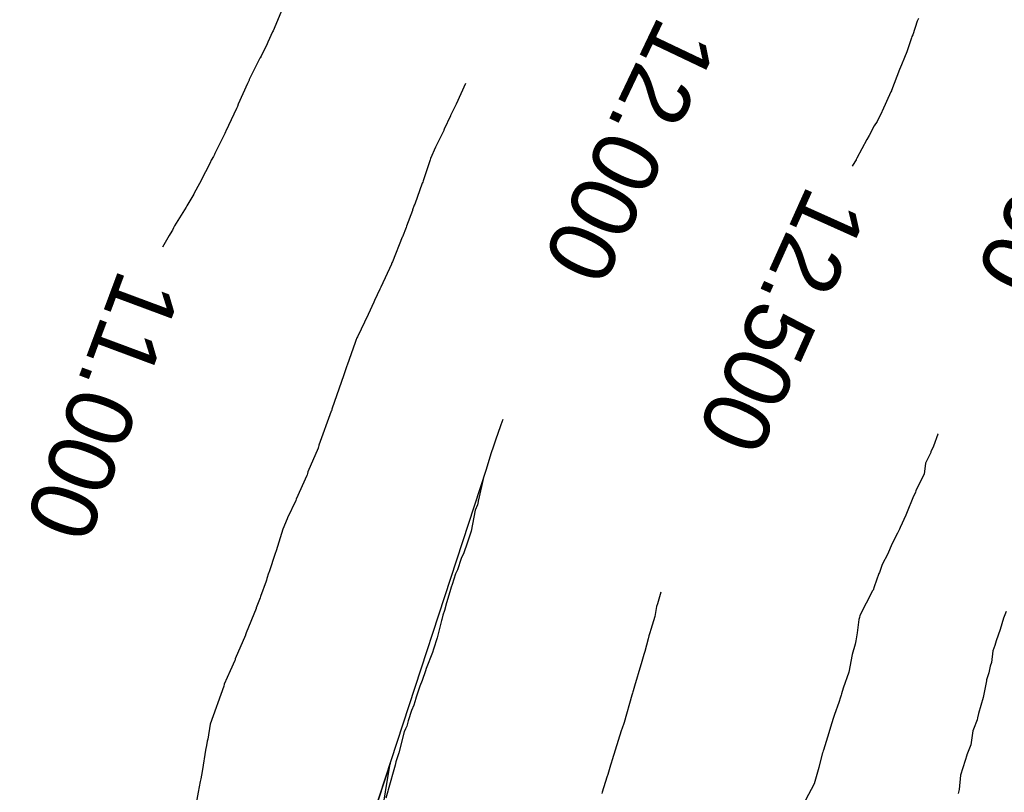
# Model space of a CAD drawing. Extents: x 158343 to 162498, y 431347 to 434500.
# Tile 114 of 248: x 159546 to 159573, y 433988 to 434009. Entities that reach past the tile are written whole.
import ezdxf

# ---------------------------------------------------------------- set-up
doc = ezdxf.new("R2010")
doc.units = 0
doc.header["$LTSCALE"] = 10
doc.header["$MEASUREMENT"] = 0
for name, color, linetype in [('000_arcering', 8, 'CONTINUOUS'), ('bestaand 012m', 8, 'CONTINUOUS'), ('def. con-hoogtelijn (index)', 8, 'CONTINUOUS'), ('nieuw012m', 8, 'CONTINUOUS')]:
    doc.layers.add(name, color=color, linetype=linetype)
doc.styles.add('Style-WORKING', font='WORKING.shx')

# ---------------------------------------------------------------- blocks, each defined once
blk = doc.blocks.new('bestaande hoogtelijnen')
at = {"layer": 'def. con-hoogtelijn (index)'}
for p, q in [((-114.544, -57.274), (-114.801, -57.872)), ((-114.544, -57.274), (-114.801, -57.872)), ((-114.544, -57.274), (-114.801, -57.872)), ((-97.43, -57.615), (-97.545, -57.979)), ((-97.43, -57.615), (-97.545, -57.979)), ((-97.393, -57.537), (-97.43, -57.615)), ((-97.393, -57.537), (-97.43, -57.615)), ((-114.801, -57.872), (-114.815, -57.902)), ((-114.801, -57.872), (-114.815, -57.902)), ((-114.801, -57.872), (-114.815, -57.902)), ((-114.815, -57.902), (-114.943, -58.181)), ((-114.815, -57.902), (-114.943, -58.181)), ((-114.815, -57.902), (-114.943, -58.181)), ((-97.578, -58.062), (-97.702, -58.437)), ((-97.578, -58.062), (-97.702, -58.437)), ((-97.567, -58.023), (-97.578, -58.062)), ((-97.567, -58.023), (-97.578, -58.062)), ((-97.545, -57.979), (-97.567, -58.023)), ((-97.545, -57.979), (-97.567, -58.023)), ((-114.961, -58.22), (-115.121, -58.552)), ((-114.961, -58.22), (-115.121, -58.552)), ((-114.961, -58.22), (-115.121, -58.552)), ((-114.943, -58.181), (-114.961, -58.22)), ((-114.943, -58.181), (-114.961, -58.22)), ((-114.943, -58.181), (-114.961, -58.22)), ((-115.152, -58.614), (-115.398, -59.094)), ((-115.152, -58.614), (-115.398, -59.094)), ((-115.152, -58.614), (-115.398, -59.094)), ((-115.145, -58.6), (-115.152, -58.614)), ((-115.145, -58.6), (-115.152, -58.614)), ((-115.145, -58.6), (-115.152, -58.614)), ((-115.121, -58.552), (-115.145, -58.6)), ((-115.121, -58.552), (-115.145, -58.6)), ((-115.121, -58.552), (-115.145, -58.6)), ((-97.771, -58.59), (-97.846, -58.794)), ((-97.771, -58.59), (-97.846, -58.794)), ((-97.702, -58.437), (-97.771, -58.59)), ((-97.702, -58.437), (-97.771, -58.59)), ((-97.899, -58.919), (-98.114, -59.482)), ((-97.899, -58.919), (-98.114, -59.482)), ((-97.846, -58.794), (-97.899, -58.919)), ((-97.846, -58.794), (-97.899, -58.919)), ((-115.448, -59.201), (-115.492, -59.293)), ((-115.448, -59.201), (-115.492, -59.293)), ((-115.448, -59.201), (-115.492, -59.293)), ((-115.443, -59.186), (-115.448, -59.201)), ((-115.443, -59.186), (-115.448, -59.201)), ((-115.443, -59.186), (-115.448, -59.201)), ((-115.4, -59.099), (-115.443, -59.186)), ((-115.4, -59.099), (-115.443, -59.186)), ((-115.4, -59.099), (-115.443, -59.186)), ((-115.398, -59.094), (-115.4, -59.099)), ((-115.398, -59.094), (-115.4, -59.099)), ((-115.398, -59.094), (-115.4, -59.099)), ((-115.492, -59.293), (-115.742, -59.85)), ((-115.492, -59.293), (-115.742, -59.85)), ((-115.492, -59.293), (-115.742, -59.85)), ((-109.608, -59.291), (-109.864, -59.85)), ((-109.608, -59.291), (-109.864, -59.85)), ((-98.114, -59.482), (-98.118, -59.493)), ((-98.114, -59.482), (-98.118, -59.493)), ((-98.133, -59.522), (-98.373, -60.044)), ((-98.133, -59.522), (-98.373, -60.044)), ((-98.118, -59.493), (-98.133, -59.522)), ((-98.118, -59.493), (-98.133, -59.522)), ((-115.784, -59.972), (-116.075, -60.58)), ((-115.784, -59.972), (-116.075, -60.58)), ((-115.784, -59.972), (-116.075, -60.58)), ((-115.762, -59.911), (-115.784, -59.972)), ((-115.762, -59.911), (-115.784, -59.972)), ((-115.762, -59.911), (-115.784, -59.972)), ((-115.742, -59.85), (-115.762, -59.911)), ((-115.742, -59.85), (-115.762, -59.911)), ((-115.742, -59.85), (-115.762, -59.911)), ((-109.876, -59.883), (-110.01, -60.156)), ((-109.876, -59.883), (-110.01, -60.156)), ((-109.864, -59.85), (-109.876, -59.883)), ((-109.864, -59.85), (-109.876, -59.883)), ((-110.014, -60.167), (-110.18, -60.522)), ((-110.014, -60.167), (-110.18, -60.522)), ((-110.01, -60.156), (-110.014, -60.167)), ((-110.01, -60.156), (-110.014, -60.167)), ((-98.381, -60.059), (-98.504, -60.315)), ((-98.381, -60.059), (-98.504, -60.315)), ((-98.373, -60.044), (-98.381, -60.059)), ((-98.373, -60.044), (-98.381, -60.059)), ((-110.19, -60.55), (-110.195, -60.564)), ((-110.19, -60.55), (-110.195, -60.564)), ((-110.18, -60.522), (-110.19, -60.55)), ((-110.18, -60.522), (-110.19, -60.55)), ((-98.583, -60.435), (-98.718, -60.7)), ((-98.583, -60.435), (-98.718, -60.7)), ((-98.504, -60.315), (-98.583, -60.435)), ((-98.504, -60.315), (-98.583, -60.435)), ((-116.096, -60.639), (-116.371, -61.181)), ((-116.096, -60.639), (-116.371, -61.181)), ((-116.096, -60.639), (-116.371, -61.181)), ((-116.08, -60.593), (-116.096, -60.639)), ((-116.08, -60.593), (-116.096, -60.639)), ((-116.08, -60.593), (-116.096, -60.639)), ((-116.075, -60.58), (-116.08, -60.593)), ((-116.075, -60.58), (-116.08, -60.593)), ((-116.075, -60.58), (-116.08, -60.593)), ((-110.195, -60.564), (-110.42, -61.007)), ((-110.195, -60.564), (-110.42, -61.007)), ((-98.782, -60.802), (-99.05, -61.311)), ((-98.782, -60.802), (-99.05, -61.311)), ((-98.718, -60.7), (-98.782, -60.802)), ((-98.718, -60.7), (-98.782, -60.802)), ((-110.42, -61.007), (-110.55, -61.316)), ((-110.42, -61.007), (-110.55, -61.316)), ((-116.41, -61.263), (-116.465, -61.362)), ((-116.41, -61.263), (-116.465, -61.362)), ((-116.41, -61.263), (-116.465, -61.362)), ((-116.382, -61.209), (-116.41, -61.263)), ((-116.382, -61.209), (-116.41, -61.263)), ((-116.382, -61.209), (-116.41, -61.263)), ((-116.371, -61.181), (-116.382, -61.209)), ((-116.371, -61.181), (-116.382, -61.209)), ((-116.371, -61.181), (-116.382, -61.209)), ((-110.55, -61.316), (-110.563, -61.355)), ((-110.55, -61.316), (-110.563, -61.355)), ((-99.074, -61.349), (-99.109, -61.404)), ((-99.074, -61.349), (-99.109, -61.404)), ((-99.072, -61.345), (-99.074, -61.349)), ((-99.072, -61.345), (-99.074, -61.349)), ((-99.05, -61.311), (-99.072, -61.345)), ((-99.05, -61.311), (-99.072, -61.345)), ((-116.493, -61.434), (-116.751, -61.922)), ((-116.493, -61.434), (-116.751, -61.922)), ((-116.493, -61.434), (-116.751, -61.922)), ((-116.465, -61.362), (-116.493, -61.434)), ((-116.465, -61.362), (-116.493, -61.434)), ((-116.465, -61.362), (-116.493, -61.434)), ((-110.563, -61.355), (-110.747, -61.921)), ((-110.563, -61.355), (-110.747, -61.921)), ((-99.109, -61.404), (-99.178, -61.525)), ((-99.109, -61.404), (-99.178, -61.525)), ((-116.782, -61.991), (-116.925, -62.249)), ((-116.782, -61.991), (-116.925, -62.249)), ((-116.782, -61.991), (-116.925, -62.249)), ((-116.751, -61.924), (-116.782, -61.991)), ((-116.751, -61.924), (-116.782, -61.991)), ((-116.751, -61.924), (-116.782, -61.991)), ((-116.751, -61.922), (-116.751, -61.924)), ((-116.751, -61.922), (-116.751, -61.924)), ((-116.751, -61.922), (-116.751, -61.924)), ((-110.777, -61.981), (-110.977, -62.548)), ((-110.777, -61.981), (-110.977, -62.548)), ((-110.764, -61.958), (-110.777, -61.981)), ((-110.764, -61.958), (-110.777, -61.981)), ((-110.747, -61.921), (-110.764, -61.958)), ((-110.747, -61.921), (-110.764, -61.958)), ((-116.941, -62.281), (-117.123, -62.598)), ((-116.941, -62.281), (-117.123, -62.598)), ((-116.941, -62.281), (-117.123, -62.598)), ((-116.925, -62.249), (-116.941, -62.281)), ((-116.925, -62.249), (-116.941, -62.281)), ((-116.925, -62.249), (-116.941, -62.281)), ((-117.14, -62.634), (-117.457, -63.137)), ((-117.14, -62.634), (-117.457, -63.137)), ((-117.14, -62.634), (-117.457, -63.137)), ((-117.123, -62.598), (-117.14, -62.634)), ((-117.123, -62.598), (-117.14, -62.634)), ((-117.123, -62.598), (-117.14, -62.634)), ((-110.993, -62.579), (-111.034, -62.7)), ((-110.993, -62.579), (-111.034, -62.7)), ((-110.977, -62.548), (-110.993, -62.579)), ((-110.977, -62.548), (-110.993, -62.579)), ((-111.042, -62.717), (-111.196, -63.141)), ((-111.042, -62.717), (-111.196, -63.141)), ((-111.034, -62.7), (-111.042, -62.717)), ((-111.034, -62.7), (-111.042, -62.717)), ((-117.485, -63.188), (-117.516, -63.253)), ((-117.485, -63.188), (-117.516, -63.253)), ((-117.485, -63.188), (-117.516, -63.253)), ((-117.457, -63.137), (-117.485, -63.188)), ((-117.457, -63.137), (-117.485, -63.188)), ((-117.457, -63.137), (-117.485, -63.188)), ((-111.213, -63.175), (-111.31, -63.428)), ((-111.213, -63.175), (-111.31, -63.428)), ((-111.196, -63.141), (-111.213, -63.175)), ((-111.196, -63.141), (-111.213, -63.175)), ((-117.6, -63.394), (-117.78, -63.711)), ((-117.6, -63.394), (-117.78, -63.711)), ((-117.6, -63.394), (-117.78, -63.711)), ((-117.534, -63.281), (-117.6, -63.394)), ((-117.534, -63.281), (-117.6, -63.394)), ((-117.534, -63.281), (-117.6, -63.394)), ((-117.516, -63.253), (-117.534, -63.281)), ((-117.516, -63.253), (-117.534, -63.281)), ((-117.516, -63.253), (-117.534, -63.281)), ((-111.317, -63.442), (-111.581, -64.106)), ((-111.317, -63.442), (-111.581, -64.106)), ((-111.31, -63.428), (-111.317, -63.442)), ((-111.31, -63.428), (-111.317, -63.442)), ((-111.608, -64.166), (-111.896, -64.791)), ((-111.608, -64.166), (-111.896, -64.791)), ((-111.604, -64.155), (-111.608, -64.166)), ((-111.604, -64.155), (-111.608, -64.166)), ((-111.593, -64.133), (-111.604, -64.155)), ((-111.593, -64.133), (-111.604, -64.155)), ((-111.581, -64.106), (-111.593, -64.133)), ((-111.581, -64.106), (-111.593, -64.133)), ((-111.896, -64.791), (-111.918, -64.841)), ((-111.896, -64.791), (-111.918, -64.841)), ((-111.918, -64.841), (-112.062, -65.144)), ((-111.918, -64.841), (-112.062, -65.144)), ((-112.082, -65.193), (-112.235, -65.522)), ((-112.082, -65.193), (-112.235, -65.522)), ((-112.062, -65.144), (-112.082, -65.193)), ((-112.062, -65.144), (-112.082, -65.193)), ((-112.237, -65.526), (-112.526, -66.126)), ((-112.237, -65.526), (-112.526, -66.126)), ((-112.235, -65.523), (-112.237, -65.526)), ((-112.235, -65.523), (-112.237, -65.526)), ((-112.235, -65.522), (-112.235, -65.523)), ((-112.235, -65.522), (-112.235, -65.523)), ((-112.526, -66.126), (-112.537, -66.155)), ((-112.526, -66.126), (-112.537, -66.155)), ((-112.585, -66.279), (-112.798, -66.89)), ((-112.585, -66.279), (-112.798, -66.89)), ((-112.565, -66.231), (-112.585, -66.279)), ((-112.565, -66.231), (-112.585, -66.279)), ((-112.537, -66.155), (-112.565, -66.231)), ((-112.537, -66.155), (-112.565, -66.231)), ((-112.806, -66.912), (-112.883, -67.124)), ((-112.806, -66.912), (-112.883, -67.124)), ((-112.798, -66.89), (-112.806, -66.912)), ((-112.798, -66.89), (-112.806, -66.912)), ((-112.893, -67.155), (-113.214, -68.083)), ((-112.893, -67.155), (-113.214, -68.083)), ((-112.883, -67.124), (-112.893, -67.155)), ((-112.883, -67.124), (-112.893, -67.155)), ((-113.231, -68.138), (-113.563, -69.053)), ((-113.231, -68.138), (-113.563, -69.053)), ((-113.227, -68.124), (-113.231, -68.138)), ((-113.227, -68.124), (-113.231, -68.138)), ((-113.218, -68.098), (-113.227, -68.124)), ((-113.218, -68.098), (-113.227, -68.124)), ((-113.214, -68.083), (-113.218, -68.098)), ((-113.214, -68.083), (-113.218, -68.098)), ((-108.658, -68.504), (-108.676, -68.553)), ((-108.658, -68.504), (-108.676, -68.553)), ((-108.658, -68.504), (-108.676, -68.553)), ((-108.604, -68.361), (-108.658, -68.504)), ((-108.604, -68.361), (-108.658, -68.504)), ((-108.604, -68.361), (-108.658, -68.504)), ((-108.676, -68.553), (-108.792, -68.891)), ((-108.676, -68.553), (-108.792, -68.891)), ((-108.676, -68.553), (-108.792, -68.891)), ((-96.865, -68.755), (-96.982, -69.077)), ((-96.865, -68.755), (-96.982, -69.077)), ((-96.865, -68.755), (-96.982, -69.077)), ((-96.862, -68.744), (-96.865, -68.755)), ((-96.862, -68.744), (-96.865, -68.755)), ((-96.862, -68.744), (-96.865, -68.755)), ((-108.792, -68.891), (-108.866, -69.105)), ((-108.792, -68.891), (-108.866, -69.105)), ((-108.792, -68.891), (-108.866, -69.105)), ((-113.582, -69.134), (-113.858, -69.768)), ((-113.582, -69.134), (-113.858, -69.768)), ((-113.581, -69.126), (-113.582, -69.134)), ((-113.581, -69.126), (-113.582, -69.134)), ((-113.58, -69.122), (-113.581, -69.124)), ((-113.58, -69.122), (-113.581, -69.124)), ((-113.581, -69.124), (-113.581, -69.126)), ((-113.581, -69.124), (-113.581, -69.126)), ((-113.575, -69.108), (-113.58, -69.122)), ((-113.575, -69.108), (-113.58, -69.122)), ((-113.563, -69.053), (-113.575, -69.108)), ((-113.563, -69.053), (-113.575, -69.108)), ((-108.913, -69.261), (-109.006, -69.553)), ((-108.913, -69.261), (-109.006, -69.553)), ((-108.913, -69.261), (-109.006, -69.553)), ((-108.866, -69.105), (-108.913, -69.261)), ((-108.866, -69.105), (-108.913, -69.261)), ((-108.866, -69.105), (-108.913, -69.261)), ((-97.057, -69.249), (-97.203, -69.539)), ((-97.057, -69.249), (-97.203, -69.539)), ((-97.057, -69.249), (-97.203, -69.539)), ((-97.054, -69.233), (-97.057, -69.249)), ((-97.054, -69.233), (-97.057, -69.249)), ((-97.054, -69.233), (-97.057, -69.249)), ((-96.982, -69.077), (-97.054, -69.233)), ((-96.982, -69.077), (-97.054, -69.233)), ((-96.982, -69.077), (-97.054, -69.233)), ((-109.006, -69.553), (-109.048, -69.708)), ((-109.006, -69.553), (-109.048, -69.708)), ((-109.006, -69.553), (-109.048, -69.708)), ((-97.203, -69.539), (-97.239, -69.837)), ((-97.203, -69.539), (-97.239, -69.837)), ((-97.203, -69.539), (-97.239, -69.837)), ((-113.868, -69.819), (-113.877, -69.849)), ((-113.868, -69.819), (-113.877, -69.849)), ((-113.858, -69.768), (-113.868, -69.819)), ((-113.858, -69.768), (-113.868, -69.819)), ((-109.048, -69.708), (-109.125, -69.92)), ((-109.048, -69.708), (-109.125, -69.92)), ((-109.048, -69.708), (-109.125, -69.92)), ((-97.239, -69.837), (-97.321, -69.985)), ((-97.239, -69.837), (-97.321, -69.985)), ((-97.239, -69.837), (-97.321, -69.985)), ((-113.886, -69.873), (-114.176, -70.512)), ((-113.886, -69.873), (-114.176, -70.512)), ((-113.877, -69.849), (-113.886, -69.873)), ((-113.877, -69.849), (-113.886, -69.873)), ((-109.125, -69.92), (-109.257, -70.526)), ((-109.125, -69.92), (-109.257, -70.526)), ((-109.125, -69.92), (-109.257, -70.526)), ((-97.321, -69.985), (-97.463, -70.286)), ((-97.321, -69.985), (-97.463, -70.286)), ((-97.321, -69.985), (-97.463, -70.286)), ((-97.47, -70.315), (-97.54, -70.469)), ((-97.47, -70.315), (-97.54, -70.469)), ((-97.47, -70.315), (-97.54, -70.469)), ((-97.463, -70.286), (-97.47, -70.315)), ((-97.463, -70.286), (-97.47, -70.315)), ((-97.463, -70.286), (-97.47, -70.315)), ((-114.185, -70.54), (-114.414, -71.009)), ((-114.185, -70.54), (-114.414, -71.009)), ((-114.176, -70.512), (-114.185, -70.54)), ((-114.176, -70.512), (-114.185, -70.54)), ((-109.267, -70.568), (-109.282, -70.661)), ((-109.267, -70.568), (-109.282, -70.661)), ((-109.267, -70.568), (-109.282, -70.661)), ((-109.264, -70.553), (-109.267, -70.568)), ((-109.264, -70.553), (-109.267, -70.568)), ((-109.264, -70.553), (-109.267, -70.568)), ((-109.258, -70.529), (-109.264, -70.553)), ((-109.258, -70.529), (-109.264, -70.553)), ((-109.258, -70.529), (-109.264, -70.553)), ((-109.257, -70.526), (-109.258, -70.529)), ((-109.257, -70.526), (-109.258, -70.529)), ((-109.257, -70.526), (-109.258, -70.529)), ((-97.54, -70.469), (-97.694, -70.854)), ((-97.54, -70.469), (-97.694, -70.854)), ((-97.54, -70.469), (-97.694, -70.854)), ((-109.346, -70.807), (-109.459, -71.371)), ((-109.346, -70.807), (-109.459, -71.371)), ((-109.346, -70.807), (-109.459, -71.371)), ((-109.282, -70.661), (-109.346, -70.807)), ((-109.282, -70.661), (-109.346, -70.807)), ((-109.282, -70.661), (-109.346, -70.807)), ((-97.694, -70.854), (-97.735, -70.94)), ((-97.694, -70.854), (-97.735, -70.94)), ((-97.694, -70.854), (-97.735, -70.94)), ((-114.422, -71.035), (-114.537, -71.32)), ((-114.422, -71.035), (-114.537, -71.32)), ((-114.414, -71.009), (-114.422, -71.035)), ((-114.414, -71.009), (-114.422, -71.035)), ((-97.735, -70.94), (-97.888, -71.274)), ((-97.735, -70.94), (-97.888, -71.274)), ((-97.735, -70.94), (-97.888, -71.274)), ((-114.537, -71.32), (-114.717, -71.899)), ((-114.537, -71.32), (-114.717, -71.899)), ((-109.459, -71.371), (-109.56, -71.699)), ((-109.459, -71.371), (-109.56, -71.699)), ((-109.459, -71.371), (-109.56, -71.699)), ((-97.96, -71.428), (-98.106, -71.722)), ((-97.96, -71.428), (-98.106, -71.722)), ((-97.96, -71.428), (-98.106, -71.722)), ((-97.906, -71.315), (-97.96, -71.428)), ((-97.906, -71.315), (-97.96, -71.428)), ((-97.906, -71.315), (-97.96, -71.428)), ((-97.888, -71.274), (-97.906, -71.315)), ((-97.888, -71.274), (-97.906, -71.315)), ((-97.888, -71.274), (-97.906, -71.315)), ((-109.56, -71.699), (-109.657, -71.959)), ((-109.56, -71.699), (-109.657, -71.959)), ((-109.56, -71.699), (-109.657, -71.959)), ((-114.73, -71.944), (-114.918, -72.492)), ((-114.73, -71.944), (-114.918, -72.492)), ((-114.725, -71.926), (-114.73, -71.944)), ((-114.725, -71.926), (-114.73, -71.944)), ((-114.717, -71.899), (-114.725, -71.926)), ((-114.717, -71.899), (-114.725, -71.926)), ((-109.657, -71.959), (-109.724, -72.107)), ((-109.657, -71.959), (-109.724, -72.107)), ((-109.657, -71.959), (-109.724, -72.107)), ((-98.106, -71.722), (-98.22, -71.981)), ((-98.106, -71.722), (-98.22, -71.981)), ((-98.106, -71.722), (-98.22, -71.981)), ((-109.724, -72.107), (-109.826, -72.418)), ((-109.724, -72.107), (-109.826, -72.418)), ((-109.724, -72.107), (-109.826, -72.418)), ((-98.22, -71.981), (-98.366, -72.269)), ((-98.22, -71.981), (-98.366, -72.269)), ((-98.22, -71.981), (-98.366, -72.269)), ((-114.921, -72.502), (-114.968, -72.648)), ((-114.921, -72.502), (-114.968, -72.648)), ((-114.918, -72.492), (-114.921, -72.502)), ((-114.918, -72.492), (-114.921, -72.502)), ((-109.826, -72.418), (-109.879, -72.526)), ((-109.826, -72.418), (-109.879, -72.526)), ((-109.826, -72.418), (-109.879, -72.526)), ((-98.445, -72.483), (-98.463, -72.51)), ((-98.445, -72.483), (-98.463, -72.51)), ((-98.445, -72.483), (-98.463, -72.51)), ((-98.366, -72.269), (-98.445, -72.483)), ((-98.366, -72.269), (-98.445, -72.483)), ((-98.366, -72.269), (-98.445, -72.483)), ((-114.987, -72.717), (-115.136, -73.133)), ((-114.987, -72.717), (-115.136, -73.133)), ((-114.979, -72.69), (-114.987, -72.717)), ((-114.979, -72.69), (-114.987, -72.717)), ((-114.968, -72.648), (-114.979, -72.69)), ((-114.968, -72.648), (-114.979, -72.69)), ((-109.879, -72.526), (-109.965, -72.812)), ((-109.879, -72.526), (-109.965, -72.812)), ((-109.879, -72.526), (-109.965, -72.812)), ((-98.463, -72.51), (-98.585, -72.872)), ((-98.463, -72.51), (-98.585, -72.872)), ((-98.463, -72.51), (-98.585, -72.872)), ((-110.034, -73.011), (-110.117, -73.309)), ((-110.034, -73.011), (-110.117, -73.309)), ((-110.034, -73.011), (-110.117, -73.309)), ((-109.992, -72.878), (-110.034, -73.011)), ((-109.992, -72.878), (-110.034, -73.011)), ((-109.992, -72.878), (-110.034, -73.011)), ((-109.965, -72.812), (-109.992, -72.878)), ((-109.965, -72.812), (-109.992, -72.878)), ((-109.965, -72.812), (-109.992, -72.878)), ((-104.341, -73.018), (-104.41, -73.269)), ((-104.341, -73.018), (-104.41, -73.269)), ((-98.633, -72.981), (-98.973, -73.648)), ((-98.633, -72.981), (-98.973, -73.648)), ((-98.633, -72.981), (-98.973, -73.648)), ((-98.617, -72.963), (-98.633, -72.981)), ((-98.617, -72.963), (-98.633, -72.981)), ((-98.617, -72.963), (-98.633, -72.981)), ((-98.585, -72.872), (-98.617, -72.963)), ((-98.585, -72.872), (-98.617, -72.963)), ((-98.585, -72.872), (-98.617, -72.963)), ((-115.151, -73.172), (-115.251, -73.437)), ((-115.151, -73.172), (-115.251, -73.437)), ((-115.136, -73.133), (-115.151, -73.172)), ((-115.136, -73.133), (-115.151, -73.172)), ((-104.41, -73.269), (-104.431, -73.33)), ((-104.41, -73.269), (-104.431, -73.33)), ((-115.259, -73.46), (-115.524, -74.112)), ((-115.259, -73.46), (-115.524, -74.112)), ((-115.251, -73.437), (-115.259, -73.46)), ((-115.251, -73.437), (-115.259, -73.46)), ((-110.176, -73.511), (-110.219, -73.638)), ((-110.176, -73.511), (-110.219, -73.638)), ((-110.176, -73.511), (-110.219, -73.638)), ((-110.117, -73.309), (-110.176, -73.511)), ((-110.117, -73.309), (-110.176, -73.511)), ((-110.117, -73.309), (-110.176, -73.511)), ((-104.459, -73.403), (-104.506, -73.671)), ((-104.459, -73.403), (-104.506, -73.671)), ((-104.431, -73.33), (-104.459, -73.403)), ((-104.431, -73.33), (-104.459, -73.403)), ((-95.026, -73.539), (-95.095, -73.722)), ((-95.026, -73.539), (-95.095, -73.722)), ((-110.26, -73.785), (-110.373, -74.248)), ((-110.26, -73.785), (-110.373, -74.248)), ((-110.26, -73.785), (-110.373, -74.248)), ((-110.249, -73.751), (-110.26, -73.785)), ((-110.249, -73.751), (-110.26, -73.785)), ((-110.249, -73.751), (-110.26, -73.785)), ((-110.219, -73.638), (-110.249, -73.751)), ((-110.219, -73.638), (-110.249, -73.751)), ((-110.219, -73.638), (-110.249, -73.751)), ((-104.506, -73.671), (-104.612, -74.028)), ((-104.506, -73.671), (-104.612, -74.028)), ((-98.996, -73.751), (-99.045, -74.118)), ((-98.996, -73.751), (-99.045, -74.118)), ((-98.996, -73.751), (-99.045, -74.118)), ((-98.983, -73.697), (-98.996, -73.751)), ((-98.983, -73.697), (-98.996, -73.751)), ((-98.983, -73.697), (-98.996, -73.751)), ((-98.973, -73.648), (-98.983, -73.697)), ((-98.973, -73.648), (-98.983, -73.697)), ((-98.973, -73.648), (-98.983, -73.697)), ((-95.095, -73.722), (-95.188, -74.021)), ((-95.095, -73.722), (-95.188, -74.021)), ((-104.612, -74.028), (-104.641, -74.116)), ((-104.612, -74.028), (-104.641, -74.116)), ((-95.188, -74.021), (-95.292, -74.331)), ((-95.188, -74.021), (-95.292, -74.331)), ((-115.547, -74.179), (-115.818, -74.82)), ((-115.547, -74.179), (-115.818, -74.82)), ((-115.542, -74.162), (-115.547, -74.179)), ((-115.542, -74.162), (-115.547, -74.179)), ((-115.538, -74.154), (-115.542, -74.162)), ((-115.538, -74.154), (-115.542, -74.162)), ((-115.533, -74.142), (-115.538, -74.154)), ((-115.533, -74.142), (-115.538, -74.154)), ((-115.524, -74.112), (-115.533, -74.142)), ((-115.524, -74.112), (-115.533, -74.142)), ((-110.373, -74.248), (-110.469, -74.553)), ((-110.373, -74.248), (-110.469, -74.553)), ((-110.373, -74.248), (-110.469, -74.553)), ((-104.684, -74.279), (-104.773, -74.618)), ((-104.684, -74.279), (-104.773, -74.618)), ((-104.666, -74.196), (-104.684, -74.279)), ((-104.666, -74.196), (-104.684, -74.279)), ((-104.641, -74.116), (-104.666, -74.196)), ((-104.641, -74.116), (-104.666, -74.196)), ((-99.08, -74.334), (-99.097, -74.42)), ((-99.08, -74.334), (-99.097, -74.42)), ((-99.08, -74.334), (-99.097, -74.42)), ((-99.045, -74.118), (-99.08, -74.334)), ((-99.045, -74.118), (-99.08, -74.334)), ((-99.045, -74.118), (-99.08, -74.334)), ((-95.292, -74.331), (-95.329, -74.452)), ((-95.292, -74.331), (-95.329, -74.452)), ((-110.469, -74.553), (-110.503, -74.648)), ((-110.469, -74.553), (-110.503, -74.648)), ((-110.469, -74.553), (-110.503, -74.648)), ((-104.773, -74.618), (-104.796, -74.702)), ((-104.773, -74.618), (-104.796, -74.702)), ((-99.097, -74.42), (-99.178, -74.699)), ((-99.097, -74.42), (-99.178, -74.699)), ((-99.097, -74.42), (-99.178, -74.699)), ((-95.381, -74.598), (-95.423, -74.912)), ((-95.381, -74.598), (-95.423, -74.912)), ((-95.329, -74.452), (-95.381, -74.598)), ((-95.329, -74.452), (-95.381, -74.598)), ((-115.829, -74.858), (-115.958, -75.138)), ((-115.829, -74.858), (-115.958, -75.138)), ((-115.826, -74.845), (-115.829, -74.858)), ((-115.826, -74.845), (-115.829, -74.858)), ((-115.818, -74.82), (-115.826, -74.845)), ((-115.818, -74.82), (-115.826, -74.845)), ((-110.503, -74.648), (-110.667, -75.079)), ((-110.503, -74.648), (-110.667, -75.079)), ((-110.503, -74.648), (-110.667, -75.079)), ((-104.857, -74.89), (-104.874, -74.947)), ((-104.857, -74.89), (-104.874, -74.947)), ((-104.796, -74.702), (-104.857, -74.89)), ((-104.796, -74.702), (-104.857, -74.89)), ((-99.178, -74.699), (-99.271, -75.171)), ((-99.178, -74.699), (-99.271, -75.171)), ((-99.178, -74.699), (-99.271, -75.171)), ((-115.958, -75.138), (-116.114, -75.502)), ((-115.958, -75.138), (-116.114, -75.502)), ((-110.69, -75.14), (-110.78, -75.4)), ((-110.69, -75.14), (-110.78, -75.4)), ((-110.69, -75.14), (-110.78, -75.4)), ((-110.667, -75.079), (-110.69, -75.14)), ((-110.667, -75.079), (-110.69, -75.14)), ((-110.667, -75.079), (-110.69, -75.14)), ((-104.883, -74.979), (-105.053, -75.551)), ((-104.883, -74.979), (-105.053, -75.551)), ((-104.874, -74.947), (-104.883, -74.979)), ((-104.874, -74.947), (-104.883, -74.979)), ((-95.461, -75.012), (-95.49, -75.197)), ((-95.461, -75.012), (-95.49, -75.197)), ((-95.423, -74.912), (-95.461, -75.012)), ((-95.423, -74.912), (-95.461, -75.012)), ((-110.78, -75.4), (-110.841, -75.55)), ((-110.78, -75.4), (-110.841, -75.55)), ((-110.78, -75.4), (-110.841, -75.55)), ((-99.271, -75.171), (-99.422, -75.609)), ((-99.271, -75.171), (-99.422, -75.609)), ((-99.271, -75.171), (-99.422, -75.609)), ((-95.558, -75.41), (-95.568, -75.454)), ((-95.558, -75.41), (-95.568, -75.454)), ((-95.553, -75.381), (-95.558, -75.41)), ((-95.553, -75.381), (-95.558, -75.41)), ((-95.49, -75.197), (-95.553, -75.381)), ((-95.49, -75.197), (-95.553, -75.381)), ((-116.127, -75.554), (-116.492, -76.581)), ((-116.127, -75.554), (-116.492, -76.581)), ((-116.114, -75.502), (-116.127, -75.554)), ((-116.114, -75.502), (-116.127, -75.554)), ((-110.841, -75.55), (-110.948, -75.879)), ((-110.841, -75.55), (-110.948, -75.879)), ((-110.841, -75.55), (-110.948, -75.879)), ((-105.085, -75.683), (-105.094, -75.709)), ((-105.085, -75.683), (-105.094, -75.709)), ((-105.053, -75.551), (-105.085, -75.683)), ((-105.053, -75.551), (-105.085, -75.683)), ((-99.422, -75.609), (-99.467, -75.762)), ((-99.422, -75.609), (-99.467, -75.762)), ((-99.422, -75.609), (-99.467, -75.762)), ((-95.568, -75.454), (-95.647, -75.858)), ((-95.568, -75.454), (-95.647, -75.858)), ((-110.95, -75.884), (-111.005, -76.065)), ((-110.95, -75.884), (-111.005, -76.065)), ((-110.95, -75.884), (-111.005, -76.065)), ((-110.949, -75.882), (-110.95, -75.884)), ((-110.949, -75.882), (-110.95, -75.884)), ((-110.949, -75.882), (-110.95, -75.884)), ((-110.948, -75.879), (-110.949, -75.882)), ((-110.948, -75.879), (-110.949, -75.882)), ((-110.948, -75.879), (-110.949, -75.882)), ((-105.12, -75.798), (-105.328, -76.537)), ((-105.12, -75.798), (-105.328, -76.537)), ((-105.103, -75.739), (-105.12, -75.798)), ((-105.103, -75.739), (-105.12, -75.798)), ((-105.094, -75.709), (-105.103, -75.739)), ((-105.094, -75.709), (-105.103, -75.739)), ((-99.498, -75.852), (-99.536, -75.997)), ((-99.498, -75.852), (-99.536, -75.997)), ((-99.498, -75.852), (-99.536, -75.997)), ((-99.475, -75.798), (-99.498, -75.852)), ((-99.475, -75.798), (-99.498, -75.852)), ((-99.475, -75.798), (-99.498, -75.852)), ((-99.467, -75.762), (-99.475, -75.798)), ((-99.467, -75.762), (-99.475, -75.798)), ((-99.467, -75.762), (-99.475, -75.798)), ((-95.647, -75.858), (-95.771, -76.287)), ((-95.647, -75.858), (-95.771, -76.287)), ((-111.067, -76.213), (-111.153, -76.488)), ((-111.067, -76.213), (-111.153, -76.488)), ((-111.067, -76.213), (-111.153, -76.488)), ((-111.005, -76.065), (-111.067, -76.213)), ((-111.005, -76.065), (-111.067, -76.213)), ((-111.005, -76.065), (-111.067, -76.213)), ((-99.536, -75.997), (-99.655, -76.315)), ((-99.536, -75.997), (-99.655, -76.315)), ((-99.536, -75.997), (-99.655, -76.315)), ((-111.153, -76.488), (-111.194, -76.636)), ((-111.153, -76.488), (-111.194, -76.636)), ((-111.153, -76.488), (-111.194, -76.636)), ((-99.681, -76.395), (-99.739, -76.568)), ((-99.681, -76.395), (-99.739, -76.568)), ((-99.681, -76.395), (-99.739, -76.568)), ((-99.655, -76.315), (-99.681, -76.395)), ((-99.655, -76.315), (-99.681, -76.395)), ((-99.655, -76.315), (-99.681, -76.395)), ((-95.806, -76.46), (-95.909, -76.713)), ((-95.806, -76.46), (-95.909, -76.713)), ((-95.798, -76.41), (-95.806, -76.46)), ((-95.798, -76.41), (-95.806, -76.46)), ((-95.771, -76.287), (-95.798, -76.41)), ((-95.771, -76.287), (-95.798, -76.41)), ((-116.492, -76.581), (-116.559, -76.979)), ((-116.492, -76.581), (-116.559, -76.979)), ((-111.224, -76.701), (-111.26, -76.785)), ((-111.224, -76.701), (-111.26, -76.785)), ((-111.224, -76.701), (-111.26, -76.785)), ((-111.194, -76.636), (-111.224, -76.701)), ((-111.194, -76.636), (-111.224, -76.701)), ((-111.194, -76.636), (-111.224, -76.701)), ((-105.385, -76.686), (-105.41, -76.759)), ((-105.385, -76.686), (-105.41, -76.759)), ((-105.338, -76.564), (-105.385, -76.686)), ((-105.338, -76.564), (-105.385, -76.686)), ((-105.328, -76.537), (-105.338, -76.564)), ((-105.328, -76.537), (-105.338, -76.564)), ((-99.739, -76.568), (-99.812, -76.813)), ((-99.739, -76.568), (-99.812, -76.813)), ((-99.739, -76.568), (-99.812, -76.813)), ((-95.909, -76.713), (-95.928, -76.759)), ((-95.909, -76.713), (-95.928, -76.759)), ((-116.559, -76.979), (-116.576, -77.04)), ((-116.559, -76.979), (-116.576, -77.04)), ((-111.26, -76.785), (-111.408, -77.356)), ((-111.26, -76.785), (-111.408, -77.356)), ((-111.26, -76.785), (-111.408, -77.356)), ((-105.41, -76.759), (-105.652, -77.537)), ((-105.41, -76.759), (-105.652, -77.537)), ((-99.812, -76.813), (-99.953, -77.276)), ((-99.812, -76.813), (-99.953, -77.276)), ((-99.812, -76.813), (-99.953, -77.276)), ((-95.928, -76.759), (-95.982, -77.134)), ((-95.928, -76.759), (-95.982, -77.134)), ((-116.613, -77.223), (-116.711, -77.856)), ((-116.613, -77.223), (-116.711, -77.856)), ((-116.608, -77.206), (-116.613, -77.223)), ((-116.608, -77.206), (-116.613, -77.223)), ((-116.576, -77.04), (-116.608, -77.206)), ((-116.576, -77.04), (-116.608, -77.206)), ((-99.955, -77.283), (-99.96, -77.3)), ((-99.955, -77.283), (-99.96, -77.3)), ((-99.955, -77.283), (-99.96, -77.3)), ((-99.953, -77.276), (-99.955, -77.283)), ((-99.953, -77.276), (-99.955, -77.283)), ((-99.953, -77.276), (-99.955, -77.283)), ((-95.982, -77.134), (-96.083, -77.407)), ((-95.982, -77.134), (-96.083, -77.407)), ((-111.408, -77.356), (-111.492, -77.593)), ((-111.408, -77.356), (-111.492, -77.593)), ((-111.408, -77.356), (-111.492, -77.593)), ((-105.652, -77.537), (-105.683, -77.63)), ((-105.652, -77.537), (-105.683, -77.63)), ((-99.975, -77.348), (-100.064, -77.665)), ((-99.975, -77.348), (-100.064, -77.665)), ((-99.975, -77.348), (-100.064, -77.665)), ((-99.97, -77.331), (-99.975, -77.348)), ((-99.97, -77.331), (-99.975, -77.348)), ((-99.97, -77.331), (-99.975, -77.348)), ((-99.96, -77.3), (-99.97, -77.331)), ((-99.96, -77.3), (-99.97, -77.331)), ((-99.96, -77.3), (-99.97, -77.331)), ((-96.085, -77.414), (-96.134, -77.562)), ((-96.085, -77.414), (-96.134, -77.562)), ((-96.084, -77.41), (-96.085, -77.414)), ((-96.084, -77.41), (-96.085, -77.414)), ((-96.083, -77.407), (-96.084, -77.41)), ((-96.083, -77.407), (-96.084, -77.41)), ((-111.507, -77.685), (-111.698, -78.347)), ((-111.507, -77.685), (-111.698, -78.347)), ((-111.507, -77.685), (-111.698, -78.347)), ((-111.492, -77.593), (-111.507, -77.685)), ((-111.492, -77.593), (-111.507, -77.685)), ((-111.492, -77.593), (-111.507, -77.685)), ((-105.698, -77.681), (-105.772, -77.934)), ((-105.698, -77.681), (-105.772, -77.934)), ((-105.683, -77.63), (-105.698, -77.681)), ((-105.683, -77.63), (-105.698, -77.681)), ((-100.081, -77.746), (-100.208, -78.188)), ((-100.081, -77.746), (-100.208, -78.188)), ((-100.081, -77.746), (-100.208, -78.188)), ((-100.064, -77.665), (-100.081, -77.746)), ((-100.064, -77.665), (-100.081, -77.746)), ((-100.064, -77.665), (-100.081, -77.746)), ((-96.134, -77.562), (-96.255, -77.958)), ((-96.134, -77.562), (-96.255, -77.958)), ((-116.748, -78.053), (-116.764, -78.124)), ((-116.748, -78.053), (-116.764, -78.124)), ((-116.711, -77.856), (-116.748, -78.053)), ((-116.711, -77.856), (-116.748, -78.053)), ((-105.796, -78.012), (-105.922, -78.409)), ((-105.796, -78.012), (-105.922, -78.409)), ((-105.772, -77.934), (-105.796, -78.012)), ((-105.772, -77.934), (-105.796, -78.012)), ((-96.255, -77.958), (-96.293, -78.341)), ((-96.255, -77.958), (-96.293, -78.341)), ((-116.764, -78.124), (-116.822, -78.415)), ((-116.764, -78.124), (-116.822, -78.415)), ((-111.698, -78.347), (-111.705, -78.385)), ((-111.698, -78.347), (-111.705, -78.385)), ((-111.698, -78.347), (-111.705, -78.385)), ((-100.208, -78.188), (-100.435, -78.627)), ((-100.208, -78.188), (-100.435, -78.627)), ((-100.208, -78.188), (-100.435, -78.627)), ((-96.293, -78.341), (-96.32, -78.452)), ((-96.293, -78.341), (-96.32, -78.452)), ((-116.822, -78.415), (-116.875, -78.708)), ((-116.822, -78.415), (-116.875, -78.708)), ((-111.705, -78.385), (-111.756, -78.576)), ((-111.705, -78.385), (-111.756, -78.576)), ((-111.705, -78.385), (-111.756, -78.576)), ((-105.922, -78.409), (-105.933, -78.451)), ((-105.922, -78.409), (-105.933, -78.451))]:
    blk.add_line(p, q, dxfattribs=at)
at = {"layer": 'def. con-hoogtelijn (index)', "style": 'Style-WORKING'}
for s, rotation, p in [('12.000', 244.5294, (-104.385, -57.411)), ('12.000', 244.5294, (-104.385, -57.411)), ('12.000', 244.5294, (-104.385, -57.411)), ('13.000', 245.3146, (-92.793, -57.737)), ('13.000', 245.3146, (-92.793, -57.737)), ('13.000', 245.3146, (-92.793, -57.737)), ('12.500', 245.8059, (-100.367, -61.977)), ('12.500', 245.8059, (-100.367, -61.977)), ('11.000', 249.5779, (-118.937, -64.24)), ('11.000', 249.5779, (-118.937, -64.24)), ('11.000', 249.5779, (-118.937, -64.24))]:
    blk.add_text(s, height=1.8, rotation=rotation, dxfattribs=at).set_placement(p)

msp = doc.modelspace()

# ---------------------------------------------------------------- linework, layer by layer
at = {"layer": 'bestaand 012m'}
for points in [[(159688.595, 433904.023, -0.268753), (159684.715, 433917.918), (159691.245, 433951.64), (159696.894, 433973.527), (159701.84, 433981.785), (159703.917, 433987.32, -0.105712), (159694.48, 433984.494), (159685.944, 433984.494), (159674.05, 433986.019), (159665.038, 433986.395, 0.179647), (159651.388, 433977.535), (159636.182, 433960.226), (159607.092, 433933.511), (159590.95, 433924.545, -0.147715), (159567.617, 433924.043), (159559.358, 433929.258), (159554.144, 433937.517), (159552.484, 433956.834), (159553.96, 433975.41), (159556.16, 433988.792), (159524.067, 433890.726, -0.40747)], [(159699.302, 433985.395), (159694.48, 433984.494), (159685.944, 433984.494), (159674.05, 433986.019), (159665.038, 433986.395, 0.179647), (159651.388, 433977.535), (159636.182, 433960.226), (159607.092, 433933.511), (159590.95, 433924.545, -0.147715), (159567.617, 433924.043), (159559.358, 433929.258), (159554.144, 433937.517), (159552.484, 433956.834), (159553.96, 433975.41), (159556.16, 433988.792)]]:
    msp.add_lwpolyline(points, format="xyb", dxfattribs=at)
at = {"layer": 'nieuw012m', "flags": 128}
msp.add_lwpolyline([(159558.756, 433996.723), (159524.067, 433890.726, -0.40747), (159487.618, 433877.272), (159452.634, 433890.202, 0.420917), (159438.418, 433883.46), (159428.941, 433855.897, -0.420483), (159357.94, 433822.162), (159313.297, 433838.586, 0.521667), (159301.189, 433830.14), (159301.189, 433799.584, -0.226007), (159285.686, 433761.41), (159138.976, 433668.474, 0.121024)], format="xyb", dxfattribs=at)

# ---------------------------------------------------------------- block references
at = {"layer": '000_arcering'}
msp.add_blockref('bestaande hoogtelijnen', (159667.804, 434066.432), dxfattribs=at)

doc.saveas('drawing.dxf')
